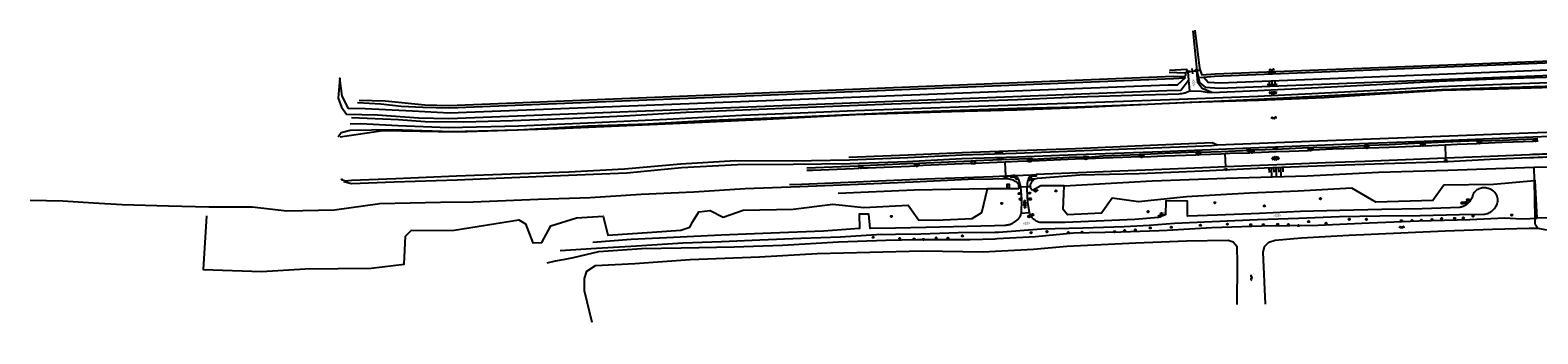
# Model space of a CAD drawing. Extents: x 121149 to 123702, y 457169 to 470031.
# Tile 34 of 87: x 121149 to 121838, y 463779 to 463918. Entities that reach past the tile are written whole.
import ezdxf
from ezdxf.enums import TextEntityAlignment as Align

# ---------------------------------------------------------------- set-up
doc = ezdxf.new("R2010")
doc.units = 0
doc.header["$LTSCALE"] = 4
doc.layers.get('0').update_dxf_attribs({"color": 8, "linetype": 'CONTINUOUS'})
doc.layers.add('REFERENTIE', color=8, linetype='CONTINUOUS')
doc.styles.add('ISO', font='ISO')

# ---------------------------------------------------------------- blocks, each defined once
blk = doc.blocks.new('boom')
at = {"color": 0}
for radius in [0.315, 0.225, 0.135]:
    blk.add_circle((0, 0), radius, dxfattribs=at)
blk = doc.blocks.new('kolk')
at = {"color": 0}
blk.add_circle((0, 0), 0.6, dxfattribs=at)
at = {"color": 0, "linetype": 'Continuous', "style": 'ISO'}
blk.add_attdef('KOLK', (-0.04, -0.26), '', height=0.8, dxfattribs=at)
blk = doc.blocks.new('water')
at = {"color": 0, "linetype": 'ByBlock', "lineweight": -2}
for centre, start, end in [((-0.01, 0.75), 129.74464, 230.25536), ((-0.32, 1.12), 309.74464, 50.25536), ((-0.32, 0.37), 309.74464, 50.25536), ((0.32, 0.01), 129.74464, 230.25536), ((0, 0.38), 309.74464, 50.25536), ((-0.01, -0.74), 129.74464, 230.25536), ((-0.32, -0.37), 309.74464, 50.25536), ((-0.32, -1.12), 309.74464, 50.25536), ((0, -0.37), 309.74464, 50.25536)]:
    blk.add_arc(centre, 0.244, start, end, dxfattribs=at)
blk = doc.blocks.new('paal')
at = {"color": 0}
for radius in [0.45, 0.2]:
    blk.add_circle((0, 0), radius, dxfattribs=at)
blk = doc.blocks.new('aanduidingsbord')
at = {"color": 0}
for p, q in [((-0.81, -0.33), (0, 0)), ((-1.45, -0.5), (-1.01, -0.5))]:
    blk.add_line(p, q, dxfattribs=at)
blk.add_circle((-1.23, -0.5), 0.45, dxfattribs=at)
blk = doc.blocks.new('afvalbak')
at = {"color": 0}
blk.add_circle((0, 0), 0.45, dxfattribs=at)
at = {"color": 0, "style": 'ISO'}
blk.add_attdef('AFVALBAK', (0.7, 0), '', height=0.9, dxfattribs=at)
blk = doc.blocks.new('kilometerpaal')
at = {"color": 0}
for p, q in [((-0.44, 0.44), (0.44, -0.44)), ((-0.44, -0.44), (-0.44, 0.44)), ((0.44, 0.44), (-0.44, -0.44)), ((0.44, -0.44), (0.44, 0.44))]:
    blk.add_line(p, q, dxfattribs=at)
at = {"color": 0, "style": 'ISO'}
blk.add_attdef('KILOMETERPAAL', (0.59, 0.87), '', height=2.5, dxfattribs=at)
blk = doc.blocks.new('verkeersbord-pl')
at = {"linetype": 'Continuous'}
blk.add_circle((0, 0), 0.03, dxfattribs=at)
blk = doc.blocks.new('verkeersbord')
at = {"color": 0}
for p, q in [((0.5, 0.32), (-0.5, 0.32)), ((-0.5, 0.32), (0, -0.6)), ((0, -0.6), (0.5, 0.32))]:
    blk.add_line(p, q, dxfattribs=at)
blk = doc.blocks.new('bermverhardingblok2')
at = {"color": 0, "linetype": 'ByBlock', "lineweight": -2}
for p, q in [((-0.2, 1), (-0.2, -1)), ((-0.2, 1), (0.2, 1)), ((0.2, 1), (-0.2, 1)), ((0.2, 0), (-0.2, 0)), ((0.2, -1), (0.2, 1)), ((-0.2, -1), (0.2, -1))]:
    blk.add_line(p, q, dxfattribs=at)
for points in [[(0.1, 0.1), (0.1, 0.9), (-0.1, 0.9), (-0.1, 0.1)], [(0, 0.2), (0, 0.8), (0, 0.8), (0, 0.2)]]:
    blk.add_lwpolyline(points, close=True, dxfattribs=at)
blk = doc.blocks.new('halfverhard4')
at = {"color": 0, "linetype": 'ByBlock', "lineweight": -2}
for p, q in [((-0.625, 0.625), (-0.625, 0.625)), ((-0.625, 0), (-0.625, 0)), ((-0.46875, 0.9375), (-0.46875, 0.9375)), ((-0.46875, 0.3125), (-0.46875, 0.3125)), ((-0.3125, 1.25), (-0.3125, 1.25)), ((-0.3125, 0.625), (-0.3125, 0.625)), ((-0.3125, 0), (-0.3125, 0)), ((-0.15625, 1.5625), (-0.15625, 1.5625)), ((-0.15625, 0.9375), (-0.15625, 0.9375)), ((-0.15625, 0.3125), (-0.15625, 0.3125)), ((0, 1.25), (0, 1.25)), ((0, 0.625), (0, 0.625)), ((0, 0), (0, 0)), ((0.15625, 1.5625), (0.15625, 1.5625)), ((0.15625, 0.9375), (0.15625, 0.9375)), ((0.15625, 0.3125), (0.15625, 0.3125)), ((0.3125, 1.25), (0.3125, 1.25)), ((0.3125, 0.625), (0.3125, 0.625)), ((0.3125, 0), (0.3125, 0)), ((0.46875, 0.9375), (0.46875, 0.9375)), ((0.46875, 0.3125), (0.46875, 0.3125)), ((0.625, 0.625), (0.625, 0.625)), ((0.625, 0), (0.625, 0)), ((-0.625, -0.625), (-0.625, -0.625)), ((-0.46875, -0.3125), (-0.46875, -0.3125)), ((-0.46875, -0.9375), (-0.46875, -0.9375)), ((-0.3125, -0.625), (-0.3125, -0.625)), ((-0.3125, -1.25), (-0.3125, -1.25)), ((-0.15625, -0.3125), (-0.15625, -0.3125)), ((-0.15625, -0.9375), (-0.15625, -0.9375)), ((-0.15625, -1.5625), (-0.15625, -1.5625)), ((0, -0.625), (0, -0.625)), ((0, -1.25), (0, -1.25)), ((0.15625, -0.3125), (0.15625, -0.3125)), ((0.15625, -0.9375), (0.15625, -0.9375)), ((0.15625, -1.5625), (0.15625, -1.5625)), ((0.3125, -0.625), (0.3125, -0.625)), ((0.3125, -1.25), (0.3125, -1.25)), ((0.46875, -0.3125), (0.46875, -0.3125)), ((0.46875, -0.9375), (0.46875, -0.9375)), ((0.625, -0.625), (0.625, -0.625))]:
    blk.add_line(p, q, dxfattribs=at)
blk = doc.blocks.new('asfalt4')
at = {"color": 0, "linetype": 'ByBlock', "lineweight": -2}
for p, q in [((-0.63, 0.38), (0.64, 1.04)), ((-0.63, 0.4), (0.66, -0.42)), ((-0.57, -0.3), (0.73, 0.38)), ((-0.53, 1.07), (0.74, 0.27)), ((-0.52, 1.14), (0.54, 1.69)), ((-0.43, 1.75), (0.63, 1.08)), ((-0.56, -0.38), (0.58, -1.1)), ((-0.49, -0.96), (0.67, -0.36)), ((-0.46, -1.19), (0.39, -1.73)), ((-0.34, -1.59), (0.57, -1.11))]:
    blk.add_line(p, q, dxfattribs=at)
blk = doc.blocks.new('monument')
at = {"color": 0}
blk.add_lwpolyline([(-0.64, -0.64), (0.64, -0.64), (0.64, 0.64), (-0.64, 0.64)], close=True, dxfattribs=at)
at = {"color": 0, "linetype": 'Continuous', "style": 'ISO'}
blk.add_attdef('M', text='', height=0.8, dxfattribs=at).set_placement((0, 0.01), align=Align.MIDDLE_CENTER)
blk = doc.blocks.new('talud')
at = {"color": 0}
for p, q in [((0, 0.75), (0.5, 0.75)), ((0, 0.5), (1, 0.5)), ((0, 0.25), (0.5, 0.25)), ((0, 0), (1, 0)), ((0, -0.25), (0.5, -0.25)), ((0, -0.5), (1, -0.5)), ((0, -0.75), (0.5, -0.75))]:
    blk.add_line(p, q, dxfattribs=at)
blk = doc.blocks.new('asfalt6')
at = {"color": 0, "linetype": 'ByBlock', "lineweight": -2}
for p, q in [((-0.93, 0.18), (0.7, 1.13)), ((-0.89, -0.52), (0.89, 0.52)), ((-0.89, 0.52), (0.89, -0.52)), ((-0.76, 1.01), (0.3, 1.62)), ((-0.7, 1.13), (0.93, 0.18)), ((-0.3, 1.62), (0.76, 1.01)), ((-0.93, -0.18), (0.7, -1.13)), ((-0.76, -1.01), (0.3, -1.62)), ((-0.7, -1.13), (0.93, -0.18)), ((-0.3, -1.62), (0.76, -1.01))]:
    blk.add_line(p, q, dxfattribs=at)
blk = doc.blocks.new('inspectieput')
at = {"color": 0}
blk.add_circle((0, 0), 0.6, dxfattribs=at)
at = {"color": 0, "linetype": 'Continuous', "style": 'ISO'}
blk.add_attdef('I', (0, -0.39), '', height=0.8, dxfattribs=at)
blk = doc.blocks.new('DRHEK')
at = {"color": 0, "linetype": 'Continuous'}
for p, q in [((1.25, 0), (-1.25, 0)), ((-0.5, 0.7), (0.5, 0.7)), ((-0.5, -0.7), (0.5, -0.7))]:
    blk.add_line(p, q, dxfattribs=at)

msp = doc.modelspace()

# ---------------------------------------------------------------- linework, layer by layer
at = {"layer": 'REFERENTIE'}
for points in [[(121680.26, 463917.384), (121681.997, 463899.187)], [(121681.212, 463917.622), (121683.216, 463900.34), (121683.607, 463899.262)], [(122058.686, 463911.15), (122058.245, 463904.663), (122046.418, 463904.906), (121692.212, 463890.971), (121686.108, 463891.442), (121683.496, 463893.715), (121682.819, 463896.043)], [(121683.607, 463899.262), (121684.31, 463897.324), (121690.37, 463897.652), (122044.745, 463911.462), (122056.037, 463911.907), (122057.084, 463912.499), (122057.333, 463913.469), (122056.695, 463914.408), (122045.155, 463913.973)], [(121685.1, 463896.174), (121690.197, 463896.682), (122044.851, 463910.887), (122057.743, 463911.065)], [(122057.743, 463911.065), (122056.251, 463907.829), (122046.719, 463907.429), (121692.769, 463893.511), (121687.308, 463893.719), (121685.1, 463896.174)], [(121688.903, 463889.18), (121709.981, 463890.175), (121737.411, 463891.478), (121767.066, 463893.001), (121792.634, 463894.346), (121821.522, 463895.553), (121851.31, 463896.478), (121876.257, 463897.235), (121917.149, 463898.644), (121919.769, 463899.476), (121924.989, 463899.896), (121929.108, 463899.227), (121958.299, 463900.272), (121988.706, 463901.306), (122019.508, 463902.297), (122046.05, 463903.123), (122054.79, 463903.092), (122058.032, 463903), (122059.387, 463908.959), (122062.499, 463909.684), (122064.14, 463905.467), (122066.819, 463902.559), (122081.079, 463901.161), (122084.558, 463900.964)], [(121298.819, 463884.618), (121309.44, 463884.043), (121318.635, 463882.893), (121328.652, 463882.534), (121340.784, 463882.179), (121671.449, 463895.584), (121676.775, 463895.909), (121673.117, 463892.565), (121668.999, 463892.552), (121340.705, 463879.746), (121323.936, 463880.653), (121302.194, 463881.698), (121294.693, 463881.926), (121291.711, 463887.534), (121290.678, 463895.771), (121289.935, 463886.597), (121291.379, 463882.453), (121293.748, 463879.369), (121307.923, 463878.946), (121326.648, 463877.701), (121340.504, 463877.272), (121668.304, 463890.087), (121674.709, 463890.239), (121678.276, 463894.812)], [(121669.48, 463898.506), (121676.419, 463898.169), (121676.819, 463897.765), (121676.943, 463896.989), (121676.498, 463896.38), (121671.44, 463896.419), (121340.494, 463883.109), (121329.573, 463883.4), (121311.426, 463885.201), (121299.584, 463885.474)], [(121677.942, 463898.643), (121677.493, 463899.669), (121669.541, 463899.295)], [(121677.942, 463898.643), (121676.547, 463898.054)], [(121677.942, 463898.643), (121681.997, 463899.187)], [(121677.942, 463898.643), (121678.276, 463894.812)], [(121683.607, 463899.262), (121681.997, 463899.187)], [(121688.903, 463889.18), (121684.58, 463890.979), (121682.497, 463893.637), (121681.997, 463899.187)], [(121681.997, 463899.187), (121682.819, 463896.043)], [(121682.819, 463896.043), (121685.1, 463896.174)], [(121684.07, 463899.283), (121683.607, 463899.262)], [(121289.859, 463869.009), (121291.26, 463870.871), (121295.414, 463871.984), (121314.733, 463872.261), (121341.928, 463871.452), (121371.909, 463872.183), (121404.002, 463873.912), (121431.305, 463874.86), (121460.124, 463876.61), (121499.589, 463878.054), (121543.773, 463880.077), (121599.986, 463881.996), (121626.999, 463882.618), (121659.509, 463883.88), (121689.771, 463885.246), (121709.953, 463886.09), (121739.207, 463887.631), (121765.95, 463889.037), (121793.891, 463890.574), (121820.202, 463891.533), (121852.018, 463892.404)], [(121849.979, 463891.658), (121819.583, 463890.704), (121794.142, 463890.095), (121765.755, 463888.461), (121740.148, 463886.774), (121710.44, 463885.539), (121678.839, 463884.666), (121627.558, 463882.157), (121599.829, 463881.142), (121570.032, 463880.367), (121526.014, 463878.964), (121482.85, 463876.747), (121442.801, 463874.965), (121390.191, 463872.549), (121344.236, 463871.133), (121310.303, 463871.703), (121290.777, 463868.744)], [(121851.418, 463893.939), (121821.324, 463892.904), (121792.84, 463891.722), (121767.19, 463890.311), (121737.586, 463888.766), (121709.945, 463887.352), (121674.035, 463885.984), (121627.207, 463884.335), (121600.203, 463883.389), (121577.733, 463882.585), (121552.034, 463881.673), (121525.977, 463880.869), (121500.862, 463879.727), (121474.323, 463878.647), (121439.995, 463876.904), (121403.929, 463875.212), (121372.399, 463873.775), (121340.36, 463873.117), (121317.373, 463873.945), (121300.056, 463874.859), (121295.378, 463874.808)], [(121296.038, 463877.86), (121317.51, 463876.8), (121329.584, 463875.969), (121347.376, 463875.878), (121369.477, 463876.341), (121397.164, 463877.507), (121420.506, 463878.61), (121448.833, 463880.193), (121478.321, 463881.418), (121508.176, 463882.717), (121542.636, 463883.979), (121569.63, 463884.874), (121600.111, 463886.032), (121626.913, 463887.187), (121657.879, 463888.171), (121674.031, 463888.631)], [(121678.276, 463894.812), (121678.699, 463889.962)], [(121678.699, 463889.962), (121684, 463889.834), (121686.808, 463889.283), (121688.903, 463889.18)], [(121292.527, 463848.533), (121295.942, 463847.71), (121315.509, 463848.362), (121344.284, 463849.367), (121369.244, 463850.358), (121395.138, 463851.472), (121421.76, 463852.467), (121446.711, 463855.001), (121472.366, 463856.311), (121497.69, 463856.518), (121523.701, 463856.762), (121549.598, 463857.734), (121574.746, 463859.035), (121600.22, 463859.767), (121627.094, 463860.896), (121666.244, 463862.28), (121710.392, 463864.13), (121752.119, 463865.722), (121794.209, 463867.302), (121835.509, 463868.987), (121878.271, 463870.682)], [(121733.739, 463866.984), (121777.614, 463868.66)], [(121777.614, 463868.66), (121820.877, 463870.315)], [(121812.048, 463867.086), (121821.566, 463867.451), (121835.797, 463868.095)], [(121820.877, 463870.315), (121846.056, 463871.259)], [(121835.797, 463868.095), (121837.88, 463868.256)], [(121835.858, 463866.924), (121835.797, 463868.095)], [(121291.342, 463849.953), (121291.511, 463849.484), (121293.201, 463848.947), (121295.983, 463849.244), (121316.235, 463849.961), (121344.028, 463851.177), (121368.763, 463852.033), (121395.297, 463853.059), (121420.669, 463854.394), (121446.416, 463856.607), (121471.36, 463858.166), (121497.379, 463857.941), (121523.372, 463858.411), (121550.122, 463859.494), (121574.861, 463860.727), (121599.56, 463861.513), (121626.648, 463862.581), (121674.006, 463864.415), (121688.976, 463865.002), (121691.477, 463865.312)], [(121550.289, 463860.693), (121574.966, 463861.774)], [(121574.966, 463861.774), (121600.139, 463862.803)], [(121600.139, 463862.803), (121626.63, 463863.693)], [(121626.63, 463863.693), (121657.316, 463865.029)], [(121632.435, 463859.759), (121639.144, 463860.351), (121655.767, 463860.913)], [(121655.767, 463860.913), (121657.772, 463860.962)], [(121655.841, 463859.81), (121655.767, 463860.913)], [(121657.316, 463865.029), (121689.083, 463866.364)], [(121681.763, 463861.902), (121667.421, 463861.408), (121657.772, 463860.962)], [(121657.772, 463860.962), (121657.826, 463859.855)], [(121683.689, 463862.011), (121681.763, 463861.902)], [(121681.763, 463861.902), (121681.815, 463860.759)], [(121683.765, 463860.881), (121681.815, 463860.759)], [(121683.689, 463862.011), (121693.125, 463862.31), (121706.322, 463862.878)], [(121683.765, 463860.881), (121683.689, 463862.011)], [(121683.765, 463860.881), (121693.093, 463861.261), (121694.952, 463861.363)], [(121689.083, 463866.364), (121691.477, 463865.312)], [(121691.477, 463865.312), (121733.739, 463866.984)], [(121694.952, 463861.363), (121697.174, 463861.484), (121706.304, 463861.736)], [(121695.27, 463855.224), (121694.952, 463861.363)], [(121706.322, 463862.878), (121706.304, 463861.736)], [(121708.271, 463861.824), (121706.304, 463861.736)], [(121708.319, 463862.863), (121706.322, 463862.878)], [(121708.271, 463861.824), (121708.319, 463862.863)], [(121708.271, 463861.824), (121718.331, 463862.238), (121724.197, 463862.47), (121733.001, 463862.791)], [(121733.107, 463863.898), (121718.303, 463863.223), (121708.319, 463862.863)], [(121733.001, 463862.791), (121733.107, 463863.898)], [(121735.059, 463862.9), (121733.001, 463862.791)], [(121733.107, 463863.898), (121734.987, 463864.037)], [(121734.987, 463864.037), (121743.952, 463864.316), (121758.678, 463865.039)], [(121734.987, 463864.037), (121735.059, 463862.9)], [(121758.698, 463863.808), (121749.299, 463863.445), (121744.003, 463863.33), (121735.059, 463862.9)], [(121760.62, 463865.058), (121758.678, 463865.039)], [(121758.678, 463865.039), (121758.698, 463863.808)], [(121760.669, 463863.94), (121758.698, 463863.808)], [(121784.328, 463866.069), (121769.892, 463865.325), (121760.62, 463865.058)], [(121760.669, 463863.94), (121760.62, 463865.058)], [(121760.669, 463863.94), (121769.979, 463864.285), (121773.875, 463864.469), (121784.352, 463864.834)], [(121784.352, 463864.834), (121784.328, 463866.069)], [(121784.328, 463866.069), (121786.258, 463866.032)], [(121786.362, 463864.912), (121784.352, 463864.834)], [(121810.086, 463867.107), (121795.399, 463866.492), (121786.258, 463866.032)], [(121786.258, 463866.032), (121786.362, 463864.912)], [(121786.362, 463864.912), (121795.451, 463865.368), (121795.594, 463865.373)], [(121795.594, 463865.373), (121800.934, 463865.562), (121810.086, 463865.95)], [(121795.787, 463859.249), (121795.594, 463865.373)], [(121810.086, 463867.107), (121810.086, 463865.95)], [(121812.048, 463867.086), (121810.086, 463867.107)], [(121812.089, 463866.034), (121810.086, 463865.95)], [(121812.089, 463866.034), (121812.048, 463867.086)], [(121812.089, 463866.034), (121821.511, 463866.475), (121826.334, 463866.641), (121835.858, 463866.924)], [(121837.885, 463867.06), (121835.858, 463866.924)], [(121527.62, 463855.621), (121503.976, 463854.731)], [(121504.015, 463853.74), (121506.499, 463853.83), (121525.36, 463854.574), (121527.643, 463854.68)], [(121523.206, 463859.652), (121550.289, 463860.693)], [(121529.561, 463855.709), (121529.558, 463855.842), (121527.617, 463855.765), (121527.62, 463855.621)], [(121527.62, 463855.621), (121527.643, 463854.68)], [(121529.584, 463854.757), (121527.643, 463854.68)], [(121553.186, 463856.758), (121529.561, 463855.709)], [(121529.584, 463854.757), (121529.561, 463855.709)], [(121529.584, 463854.757), (121531.597, 463854.847), (121550.919, 463855.65), (121553.262, 463855.719)], [(121553.186, 463856.758), (121553.185, 463856.791), (121555.138, 463856.873), (121555.148, 463856.732)], [(121553.262, 463855.719), (121553.186, 463856.758)], [(121555.216, 463855.801), (121553.262, 463855.719)], [(121578.964, 463857.9), (121555.148, 463856.732)], [(121555.148, 463856.732), (121555.216, 463855.801)], [(121578.973, 463856.814), (121575.028, 463856.622), (121557.158, 463855.862), (121555.216, 463855.801)], [(121580.964, 463858.018), (121578.964, 463857.9)], [(121578.964, 463857.9), (121578.973, 463856.814)], [(121578.973, 463856.814), (121580.979, 463856.837)], [(121604.728, 463858.944), (121580.964, 463858.018)], [(121580.979, 463856.837), (121580.964, 463858.018)], [(121594.517, 463857.42), (121587.199, 463857.134), (121580.979, 463856.837)], [(121604.671, 463857.824), (121600.385, 463857.65), (121594.517, 463857.42)], [(121594.812, 463851.13), (121594.517, 463857.42)], [(121604.728, 463858.944), (121604.671, 463857.824)], [(121604.671, 463857.824), (121606.672, 463857.914)], [(121606.671, 463858.806), (121606.665, 463859.02), (121604.728, 463858.944)], [(121606.671, 463858.806), (121626.605, 463859.873), (121630.468, 463859.736)], [(121606.672, 463857.914), (121606.671, 463858.806)], [(121630.543, 463858.866), (121626.518, 463858.738), (121613.448, 463858.223), (121606.672, 463857.914)], [(121695.27, 463855.224), (121684.706, 463854.81), (121666.078, 463854.063), (121646.836, 463853.332), (121627.841, 463852.514), (121608.708, 463851.725)], [(121609.232, 463850.054), (121628.713, 463851.656), (121655.78, 463852.289), (121684.697, 463853.512), (121712.816, 463854.754), (121740.804, 463855.823), (121767.554, 463856.854), (121796.737, 463857.727), (121815.967, 463858.811), (121834.122, 463859.525)], [(121630.468, 463859.736), (121630.439, 463859.961), (121632.477, 463859.973), (121632.435, 463859.759)], [(121630.543, 463858.866), (121630.468, 463859.736)], [(121632.417, 463858.869), (121630.543, 463858.866)], [(121655.841, 463859.81), (121648.135, 463859.548), (121639.261, 463859.184), (121632.417, 463858.869)], [(121632.435, 463859.759), (121632.417, 463858.869)], [(121657.826, 463859.855), (121655.841, 463859.81)], [(121657.826, 463859.855), (121667.278, 463860.267), (121672.14, 463860.48), (121681.815, 463860.759)], [(121795.787, 463859.249), (121795.693, 463859.245), (121777.378, 463858.493), (121758.806, 463857.763), (121740.762, 463857.038), (121722.514, 463856.275), (121702.894, 463855.522), (121695.27, 463855.224)], [(121833.959, 463860.824), (121815.9, 463860.063), (121795.787, 463859.249)], [(121796.633, 463853.699), (121836.119, 463855.078)], [(121836.119, 463855.078), (121842.842, 463855.313), (121871.066, 463855.592), (121895.85, 463855.715), (121913.731, 463854.667), (121934.277, 463853.212), (121953.356, 463851.344), (121974.997, 463848.952), (121992.694, 463846.015), (122028.001, 463837.346), (122050.863, 463830.631), (122087.873, 463816.245), (122108.939, 463808.445), (122129.587, 463800.513), (122147.705, 463791.897), (122166.419, 463784.828), (122188.088, 463779.094)], [(121836.239, 463848.954), (121836.119, 463855.078)], [(121149.252, 463840.07), (121164.109, 463839.694), (121178.121, 463838.863), (121191.301, 463838.07), (121212.509, 463837.516), (121230.797, 463837.016), (121250.719, 463837), (121266.514, 463835.27), (121288.179, 463835.707), (121308.976, 463838.62), (121336.654, 463839.12), (121351.582, 463839.24), (121381.253, 463840.529), (121405.003, 463841.223), (121428.295, 463842.875), (121452.37, 463843.824), (121475.755, 463845.46), (121500.75, 463846.272), (121527.362, 463847.428), (121552.537, 463848.437), (121577.704, 463849.638), (121588.909, 463849.819), (121593.324, 463849.891)], [(121496.041, 463847.204), (121501.466, 463847.416), (121519.295, 463848.13), (121540.236, 463848.989), (121558.179, 463849.758), (121575.923, 463850.443), (121588.867, 463850.914), (121594.812, 463851.13)], [(121594.812, 463851.13), (121597, 463851.21)], [(121597, 463851.21), (121596.984, 463850.691), (121598.862, 463850.711), (121599.778, 463849.581), (121600.462, 463849.857)], [(121598.108, 463851.287), (121597, 463851.21)], [(121598.353, 463851.297), (121607.118, 463851.644)], [(121600.462, 463849.857), (121600.758, 463848.842), (121601.465, 463846.077)], [(121604.667, 463846.281), (121604.75, 463847.774), (121605.006, 463849.316)], [(121608.708, 463851.725), (121608.747, 463851.091), (121606.593, 463850.816), (121605.613, 463849.081), (121605.006, 463849.316)], [(121605.006, 463849.316), (121605.31, 463849.926)], [(121607.118, 463851.644), (121608.708, 463851.725)], [(121836.239, 463848.954), (121817.486, 463847.251), (121794.8, 463846.928), (121789.92, 463839.854), (121763.855, 463839.125), (121752.886, 463845.615), (121728.392, 463844.122), (121706.128, 463843.226), (121677.364, 463841.572), (121655.4, 463839.277), (121643.427, 463840.925), (121638.584, 463834.081), (121623.067, 463833.389), (121621.027, 463835.776), (121621.471, 463846.545)], [(121621.471, 463846.545), (121661.687, 463848.89)], [(121661.687, 463848.89), (121695.519, 463850.119)], [(121695.519, 463850.119), (121732.45, 463851.127)], [(121732.45, 463851.127), (121764.977, 463852.904)], [(121764.977, 463852.904), (121796.633, 463853.699)], [(121837.528, 463831.87), (121836.645, 463848.991), (121836.239, 463848.954)], [(121836.577, 463831.803), (121836.239, 463848.954)], [(121229.853, 463832.966), (121228.302, 463808.391), (121254.862, 463807.524), (121274.866, 463808.77), (121304.962, 463809.105), (121319.987, 463810.859), (121320.618, 463823.573), (121323.251, 463826.191), (121342.871, 463826.32), (121372.431, 463831.066), (121375.414, 463829.272), (121378.874, 463820.675), (121382.869, 463820.766), (121386.984, 463828.29), (121398.838, 463832.008), (121410.874, 463832.747), (121413.009, 463824.118), (121433.373, 463825.495), (121446.42, 463826.372), (121450.486, 463827.749), (121451.936, 463830.313), (121454.687, 463834.734), (121459.825, 463835.402), (121465.815, 463832.319), (121474.915, 463835.48), (121497.759, 463835.995), (121515.886, 463838.204), (121529.963, 463836.715), (121550.296, 463837.799), (121555.058, 463830.971), (121566.267, 463831.087), (121579.515, 463831.639), (121583.892, 463834.435), (121586.486, 463845.296)], [(121552.951, 463844.587), (121518.325, 463843.082)], [(121586.486, 463845.296), (121552.951, 463844.587)], [(121589.084, 463845.289), (121586.486, 463845.296)], [(121600.723, 463845.256), (121589.084, 463845.289)], [(121600.754, 463846.032), (121601.465, 463846.077)], [(121601.465, 463846.077), (121604.667, 463846.281)], [(121601.465, 463846.077), (121601.483, 463846.007), (121601.96, 463840.527), (121601.913, 463834.115)], [(121605.684, 463834.418), (121604.926, 463838.903), (121604.611, 463845.28), (121604.667, 463846.281)], [(121604.667, 463846.281), (121606.103, 463846.365)], [(121610.82, 463846.639), (121607.079, 463844.438)], [(121621.471, 463846.545), (121610.82, 463846.639)], [(121807.799, 463841.189), (121806.911, 463839.762)], [(121391.33, 463817.098), (121407.953, 463818.131), (121426.204, 463819.308), (121447.298, 463820.561), (121465.051, 463821.266), (121482.556, 463821.981), (121501.33, 463822.689), (121519.384, 463823.315), (121535.782, 463824.41), (121544.421, 463824.55), (121555.952, 463824.679), (121573.04, 463825.33), (121589.846, 463825.502), (121591.494, 463825.519), (121611.092, 463826.938), (121630.011, 463827.434), (121648.901, 463828.11), (121660.389, 463828.675), (121671.929, 463829.595), (121689.106, 463830.338), (121709.745, 463831.293), (121728.494, 463831.868), (121747.231, 463832.6), (121765.7, 463832.948), (121784.01, 463833.141), (121802.064, 463833.537), (121813.079, 463833.675)], [(121594.328, 463828.544), (121589.734, 463828.395), (121577.108, 463827.987), (121558.25, 463827.571), (121544.424, 463827.269), (121532.831, 463827.131), (121532.329, 463833.715), (121527.878, 463833.653), (121527.959, 463827.084), (121511.532, 463825.962), (121487.729, 463824.987), (121464.76, 463824.118), (121443.129, 463823.015), (121423.772, 463822.059), (121406.253, 463820.744)], [(121601.913, 463834.115), (121601.771, 463833.909)], [(121601.913, 463834.115), (121605.684, 463834.418)], [(121802.223, 463836.791), (121785.04, 463836.077), (121766.503, 463835.751), (121747.387, 463835.349), (121729.484, 463834.871), (121710.708, 463833.989), (121691.373, 463833.265), (121677.884, 463832.694), (121677.795, 463839.633), (121667.924, 463839.711), (121667.732, 463833.428), (121664.566, 463832.112), (121653.777, 463831.29), (121639.731, 463830.621), (121622.01, 463829.921), (121612.03, 463829.844)], [(122125.504, 463797.834), (122108.398, 463803.596), (122087.803, 463809.51), (122072.768, 463813.729), (122048.602, 463820.955), (122036.531, 463824.468), (122026.169, 463827.549), (122015.037, 463830.662), (121998.375, 463835.888), (121992.195, 463836.448), (121983.638, 463836.702), (121968.086, 463836.37), (121952.135, 463836.032), (121939.627, 463835.221), (121924.587, 463835.237), (121912.68, 463834.737), (121890.514, 463833.445), (121882.254, 463833.346), (121857.153, 463832.138), (121837.528, 463831.87)], [(121385.382, 463811.521), (121389.152, 463812.381), (121393.539, 463813.21), (121397.418, 463813.886), (121408.992, 463816.604), (121428.382, 463818.086), (121446.546, 463818.249), (121470.807, 463818.759), (121492.822, 463819.504), (121518.377, 463821.041), (121540.088, 463821.78), (121554.495, 463822.14), (121569.626, 463822.115), (121578.542, 463822.07), (121589.962, 463822.49), (121590.812, 463822.521), (121608.45, 463823.429), (121625.787, 463825.23), (121647.379, 463825.631), (121664.897, 463826.262), (121668.551, 463826.358), (121688.934, 463827.651), (121711.791, 463828.364), (121737.269, 463828.712), (121760.704, 463829.738), (121783.425, 463830.696), (121806.794, 463831.224), (121822.7, 463832.025), (121830.243, 463831.574), (121834.3, 463831.641), (121836.577, 463831.803)], [(121713.434, 463792.653), (121712.337, 463816.306), (121712.946, 463818.999), (121714.955, 463820.833), (121717.909, 463821.858), (121729.833, 463822.852), (121751.545, 463824.072), (121775.162, 463825.121), (121795.476, 463826.099), (121817.171, 463826.78), (121833.777, 463827.266), (121837.74, 463827.269)], [(121836.577, 463831.803), (121837.528, 463831.87)], [(121836.63, 463829.1), (121836.577, 463831.803)], [(121836.63, 463829.1), (121837.74, 463827.269)], [(121837.74, 463827.269), (121841.759, 463826.587)], [(121405.868, 463784.205), (121402.368, 463798.768), (121402.413, 463804.373), (121403.499, 463807.619), (121407.488, 463810.281), (121425.38, 463811.229), (121450.703, 463812.988), (121482.404, 463814.157), (121508.673, 463815.778), (121532.727, 463816.297), (121556.631, 463817.008), (121584.516, 463816.513), (121590.181, 463816.793), (121607.522, 463817.649), (121622.661, 463819.129), (121654.157, 463820.544), (121677.331, 463821.515), (121696.434, 463821.814), (121698.692, 463821.098), (121700.359, 463819.063), (121700.511, 463811.193), (121700.387, 463792.439)]]:
    msp.add_lwpolyline(points, dxfattribs=at)
for points in [[(121674.031, 463888.631, 0.0308235), (121675.294, 463888.752)], [(121675.294, 463888.752, 0.0315525), (121676.531, 463889.033)], [(121676.531, 463889.033, 0.0289171), (121677.643, 463889.433)], [(121677.643, 463889.433, 0.0295345), (121678.699, 463889.962)], [(121845.76, 463861.209, 0.0005953), (121833.959, 463860.824)], [(121834.122, 463859.525, -0.0012356), (121849.484, 463860.014)], [(121593.324, 463849.891, -0.0563584), (121595.4, 463849.962)], [(121595.4, 463849.962, -0.0631928), (121597.19, 463849.591)], [(121597.19, 463849.591, -0.0344566), (121598.818, 463848.901)], [(121598.353, 463851.297, 0.0246156), (121598.108, 463851.287)], [(121598.793, 463851.248, 0.0476426), (121598.353, 463851.297)], [(121599.437, 463851.01, 0.0746659), (121598.793, 463851.248)], [(121598.818, 463848.901, -0.0512032), (121599.82, 463848.255)], [(121600.049, 463850.522, 0.0853942), (121599.437, 463851.01)], [(121599.82, 463848.255, -0.1518073), (121600.563, 463847.154)], [(121600.462, 463849.857, 0.0854447), (121600.049, 463850.522)], [(121600.563, 463847.154, -0.0632671), (121600.754, 463846.032)], [(121605.31, 463849.926, -0.0642276), (121605.505, 463850.468)], [(121605.505, 463850.468, -0.0636196), (121605.833, 463850.941)], [(121605.833, 463850.941, -0.085387), (121606.416, 463851.401)], [(121606.142, 463847.014, -0.0720139), (121606.565, 463848.197)], [(121606.416, 463851.401, -0.0838593), (121607.118, 463851.644)], [(121606.565, 463848.197, -0.0742041), (121607.281, 463849.166)], [(121607.281, 463849.166, -0.0900165), (121608.107, 463849.738)], [(121608.107, 463849.738, -0.0766397), (121609.232, 463850.054)], [(121600.754, 463846.032, -0.0425608), (121600.723, 463845.256)], [(121606.103, 463846.365, -0.0693648), (121606.142, 463847.014)], [(121606.236, 463845.75, -0.0667115), (121606.103, 463846.365)], [(121607.079, 463844.438, -0.1108071), (121606.236, 463845.75)], [(121808.778, 463843.608, 0.1078053), (121807.799, 463841.189)], [(121810.386, 463844.97, 0.1346488), (121808.778, 463843.608)], [(121812.588, 463845.628, 0.0726848), (121810.386, 463844.97)], [(121814.54, 463845.583, 0.0855551), (121812.588, 463845.628)], [(121816.572, 463844.843, 0.0778288), (121814.54, 463845.583)], [(121818.171, 463843.573, 0.0826002), (121816.572, 463844.843)], [(121819.25, 463841.696, 0.1061593), (121818.171, 463843.573)], [(121819.48, 463839.476, 0.1036115), (121819.25, 463841.696)], [(121601.771, 463833.909, -0.0553811), (121600.948, 463832.09)], [(121606.082, 463833.142, -0.0501651), (121605.684, 463834.418)], [(121803.652, 463837.178, -0.0526058), (121802.223, 463836.791)], [(121804.968, 463837.855, -0.0537891), (121803.652, 463837.178)], [(121806.033, 463838.713, -0.0484167), (121804.968, 463837.855)], [(121806.911, 463839.762, -0.0482043), (121806.033, 463838.713)], [(121813.079, 463833.675, 0.0769686), (121815.338, 463834.189)], [(121815.338, 463834.189, 0.0906375), (121817.023, 463835.242)], [(121817.023, 463835.242, 0.0767274), (121818.833, 463837.485)], [(121818.833, 463837.485, 0.1060408), (121819.48, 463839.476)], [(121596.275, 463828.774, -0.0513124), (121594.328, 463828.544)], [(121597.593, 463829.278, -0.0726579), (121596.275, 463828.774)], [(121598.869, 463830.081, -0.0262976), (121597.593, 463829.278)], [(121600.042, 463831.002, -0.0267012), (121598.869, 463830.081)], [(121600.948, 463832.09, -0.0792186), (121600.042, 463831.002)], [(121606.563, 463832.356, -0.0731526), (121606.082, 463833.142)], [(121607.656, 463831.293, -0.0519509), (121606.563, 463832.356)], [(121609.154, 463830.313, -0.0443103), (121607.656, 463831.293)], [(121610.322, 463829.918, -0.0828391), (121609.154, 463830.313)], [(121612.03, 463829.844, -0.0597084), (121610.322, 463829.918)]]:
    msp.add_lwpolyline(points, format="xyb", dxfattribs=at)

# ---------------------------------------------------------------- block references
at = {"layer": 'REFERENTIE', "linetype": 'Continuous'}
for name, p in [('paal', (121677.942, 463898.643)), ('paal', (121681.997, 463899.187)), ('kilometerpaal', (121695.328, 463854.114)), ('kilometerpaal', (121795.819, 463858.243)), ('kilometerpaal', (121594.855, 463850.207)), ('verkeersbord', (121607.136, 463849.398)), ('verkeersbord-pl', (121607.136, 463849.398)), ('boom', (121600.921, 463843.064)), ('paal', (121601.569, 463840.486)), ('paal', (121605.91, 463840.608)), ('boom', (121605.782, 463843.322)), ('aanduidingsbord', (121609.58, 463844.769)), ('boom', (121617.73, 463844.273)), ('boom', (121738.539, 463840.762)), ('boom', (121592.954, 463838.596)), ('paal', (121607.026, 463833.396)), ('boom', (121659.799, 463834.82)), ('boom', (121690.286, 463838.91)), ('boom', (121712.951, 463837.425)), ('aanduidingsbord', (121804.561, 463839.283)), ('paal', (121804.985, 463838.896)), ('boom', (121825.92, 463833.267)), ('boom', (121542.607, 463832.646)), ('aanduidingsbord', (121606.656, 463833.104)), ('boom', (121649.067, 463826.199)), ('boom', (121653.944, 463826.468)), ('boom', (121660.764, 463827.429)), ('paal', (121665.034, 463832.695)), ('boom', (121670.376, 463827.69)), ('boom', (121683.677, 463828.642)), ('boom', (121696.008, 463829.12)), ('boom', (121706.68, 463828.87)), ('boom', (121712.434, 463828.838)), ('boom', (121718.986, 463829.015)), ('boom', (121723.877, 463828.916)), ('boom', (121728.505, 463828.469)), ('boom', (121733.155, 463830.277)), ('boom', (121741.127, 463829.525)), ('boom', (121751.697, 463831.322)), ('boom', (121759.497, 463831.328)), ('boom', (121775.462, 463830.68)), ('boom', (121780.274, 463830.743)), ('boom', (121784.572, 463830.889)), ('boom', (121789.423, 463831.183)), ('boom', (121793.86, 463831.699)), ('boom', (121799.83, 463831.756)), ('boom', (121803.712, 463831.936)), ('boom', (121808.25, 463832.83)), ('boom', (121534.257, 463823.179)), ('boom', (121546.296, 463822.58)), ('boom', (121552.948, 463822.303)), ('boom', (121557.22, 463822.135)), ('boom', (121563.03, 463822.857)), ('boom', (121568.362, 463822.651)), ('boom', (121574.992, 463823.774)), ('boom', (121606.374, 463825.176)), ('boom', (121613.583, 463825.696)), ('boom', (121623.361, 463825.246)), ('boom', (121629.649, 463825.468)), ('boom', (121644.488, 463825.663))]:
    msp.add_blockref(name, p, dxfattribs=at)
for name, p, xscale, yscale, rotation in [('DRHEK', (121679.969, 463898.915), 0.986423, 2, 97.58706907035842), ('talud', (121716.408, 463897.732), 0.934161, 2, 92.33230109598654), ('talud', (121716.641, 463891.932), 2.515949, 2.515949, 92.25511249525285), ('talud', (121591.821, 463861.267), 1.19531, 2, 91.82134410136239), ('talud', (121717.704, 463864.409), 1.171826, 1.171826, 272.1518606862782), ('talud', (121591.979, 463859.53), 0.936773, 2, 271.6523046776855), ('talud', (121718.178, 463854.959), 4.220072, 4.220072, 272.1864222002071)]:
    msp.add_blockref(name, p, dxfattribs=dict(at, xscale=xscale, yscale=yscale, rotation=rotation))
for name, p, rotation in [('water', (121716.297, 463899.505), 272.2929004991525), ('halfverhard4', (121680.614, 463893.53), 7.181878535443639), ('asfalt4', (121716.759, 463889.137), 272.8080530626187), ('water', (121717.232, 463877.614), 272.1783688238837), ('asfalt6', (121717.98, 463859.191), 272.1783688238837), ('bermverhardingblok2', (121598.051, 463850.952), 271.4893547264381), ('bermverhardingblok2', (121607.551, 463851.314), 277.125016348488), ('asfalt4', (121603.546, 463838.214), 184.073364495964), ('halfverhard4', (121718.849, 463833.018), 271.4893547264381), ('halfverhard4', (121604.256, 463829.482), 273.0940580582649), ('water', (121775.657, 463827.749), 272.1783688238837), ('water', (121707.028, 463804.698), 0.6875163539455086)]:
    msp.add_blockref(name, p, dxfattribs=dict(at, rotation=rotation))
for name, p, values in [('kolk', (121836.783, 463867.367), {'KOLK': 'r'}), ('kolk', (121682.741, 463861.199), {'KOLK': 'r'}), ('inspectieput', (121705.708, 463862.942), {'I': 'i'}), ('kolk', (121707.249, 463862.128), {'KOLK': 'r'}), ('kolk', (121733.984, 463863.203), {'KOLK': 'r'}), ('kolk', (121759.637, 463864.274), {'KOLK': 'r'}), ('kolk', (121785.281, 463865.291), {'KOLK': 'r'}), ('kolk', (121811.016, 463866.366), {'KOLK': 'r'}), ('kolk', (121528.584, 463855.071), {'KOLK': 'r'}), ('kolk', (121554.184, 463856.1), {'KOLK': 'r'}), ('kolk', (121579.928, 463857.207), {'KOLK': 'r'}), ('kolk', (121605.633, 463858.213), {'KOLK': 'r'}), ('kolk', (121631.374, 463859.253), {'KOLK': 'r'}), ('kolk', (121656.763, 463860.21), {'KOLK': 'r'}), ('afvalbak', (121805.901, 463840.145), {'AFVALBAK': 'pr'}), ('afvalbak', (121665.991, 463833.841), {'AFVALBAK': 'pr'})]:
    msp.add_blockref(name, p, dxfattribs=at).add_auto_attribs(values)
ref = msp.add_blockref('monument', (121595.891, 463846.544), dxfattribs=at)
ref.add_attrib('M', 'M', dxfattribs={"layer": '0', "color": 0, "linetype": 'Continuous', "height": 0.8, "style": 'ISO'}).set_placement((121595.895, 463846.552), align=Align.MIDDLE)

doc.saveas('drawing.dxf')
